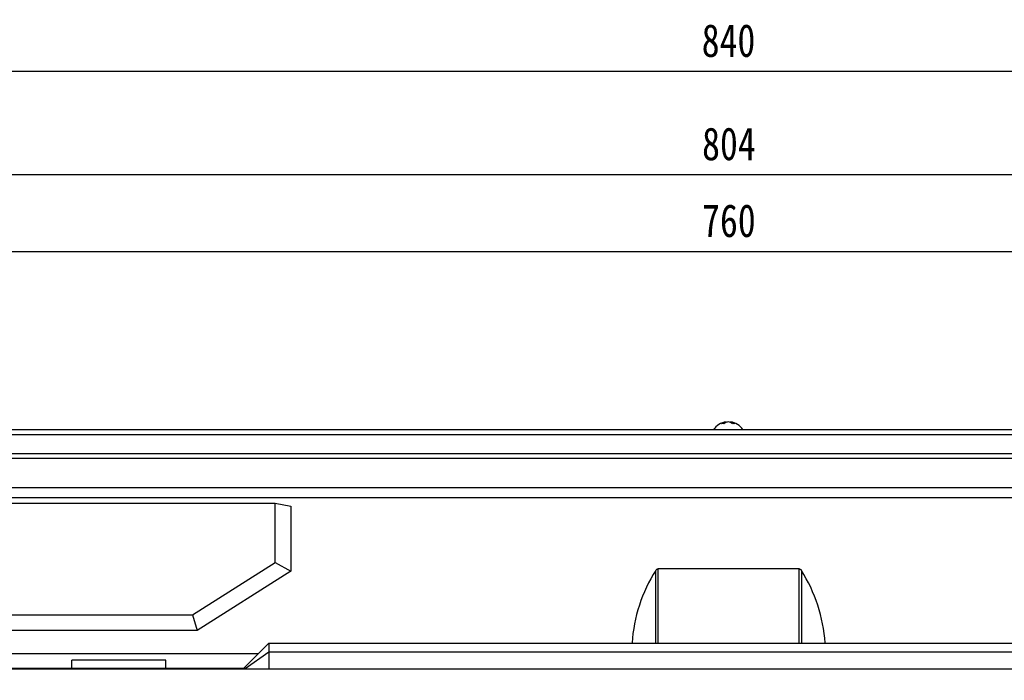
# Model space of a CAD drawing. Header units: millimetres. Extents: x 25 to 1935, y 715 to 2336.
# Tile 105 of 252: x 694 to 799, y 2067 to 2138. Entities that reach past the tile are written whole.
import ezdxf

# ---------------------------------------------------------------- set-up
doc = ezdxf.new("R2010")
doc.units = ezdxf.units.MM
doc.header["$LTSCALE"] = 2
doc.layers.get('0').update_dxf_attribs({"color": 2})
doc.styles.add('FS2312', font='simsun.ttf', dxfattribs={"width": 0.8})
doc.dimstyles.new('副本 STANDARD', dxfattribs={"dimtxt": 3.5, "dimasz": 3, "dimexe": 1.5, "dimexo": 0.5, "dimgap": 1.5, "dimtad": 1, "dimdec": 1, "dimlfac": 3, "dimdsep": 46, "dimtxsty": 'FS2312', "dimblk1": 'OPEN', "dimblk2": 'OPEN', "dimsah": 1, "dimcen": 0, "dimclrd": 4, "dimclre": 4, "dimclrt": 4, "dimadec": 0, "dimazin": 0, "dimtfac": 1, "dimtdec": 1, "dimtmove": 1, "dimatfit": 3, "dimldrblk": 'OPEN', "dimfxl": 1, "dimtolj": 1, "dimtzin": 0, "dimarcsym": 1})

# ---------------------------------------------------------------- blocks, each defined once
blk = doc.blocks.new('_OPEN')
at = {"color": 0}
for p, q in [((0, 0), (-1, 0)), ((-0.966, 0.259), (0, 0)), ((0, 0), (-0.966, -0.259))]:
    blk.add_line(p, q, dxfattribs=at)
blk = doc.blocks.new('*D111')
at = {"color": 4, "lineweight": -2, "transparency": 16777216}
for p, q in [((629.21, 2021.65), (629.21, 2133.75)), ((909.28, 2021.65), (909.28, 2133.75)), ((632.21, 2132.25), (906.28, 2132.25))]:
    blk.add_line(p, q, dxfattribs=at)
at = {"layer": 'Defpoints', "color": 0, "transparency": 16777216}
for p in [(909.28, 2132.25), (629.21, 2021.15), (909.28, 2021.15)]:
    blk.add_point(p, dxfattribs=at)
at = {"color": 4, "lineweight": -2, "transparency": 16777216, "xscale": 3, "yscale": 3, "zscale": 3, "rotation": 180}
blk.add_blockref('_OPEN', (629.21, 2132.25), dxfattribs=at)
at = {"color": 4, "lineweight": -2, "transparency": 16777216, "xscale": 3, "yscale": 3, "zscale": 3}
blk.add_blockref('_OPEN', (909.28, 2132.25), dxfattribs=at)
at = {"color": 4, "transparency": 16777216, "insert": (769.24, 2135.5), "char_height": 3.5, "attachment_point": 5, "style": 'FS2312'}
blk.add_mtext('\\A1;840', dxfattribs=at)
blk = doc.blocks.new('*D115')
at = {"color": 4, "lineweight": -2, "transparency": 16777216}
for p, q in [((642.61, 2084.54), (642.61, 2114.55)), ((895.94, 2084.51), (895.94, 2114.55)), ((645.61, 2113.05), (892.94, 2113.05))]:
    blk.add_line(p, q, dxfattribs=at)
at = {"layer": 'Defpoints', "color": 0, "transparency": 16777216}
for p in [(895.94, 2113.05), (642.61, 2084.04), (895.94, 2084.01)]:
    blk.add_point(p, dxfattribs=at)
at = {"color": 4, "lineweight": -2, "transparency": 16777216, "xscale": 3, "yscale": 3, "zscale": 3, "rotation": 180}
blk.add_blockref('_OPEN', (642.61, 2113.05), dxfattribs=at)
at = {"color": 4, "lineweight": -2, "transparency": 16777216, "xscale": 3, "yscale": 3, "zscale": 3}
blk.add_blockref('_OPEN', (895.94, 2113.05), dxfattribs=at)
at = {"color": 4, "transparency": 16777216, "insert": (769.28, 2116.3), "char_height": 3.5, "attachment_point": 5, "style": 'FS2312'}
blk.add_mtext('\\A1;760', dxfattribs=at)
blk = doc.blocks.new('*D116')
at = {"color": 4, "lineweight": -2, "transparency": 16777216}
for p, q in [((635.28, 2088.48), (635.28, 2122.74)), ((903.28, 2088.48), (903.28, 2122.74)), ((638.28, 2121.24), (900.28, 2121.24))]:
    blk.add_line(p, q, dxfattribs=at)
at = {"layer": 'Defpoints', "color": 0, "transparency": 16777216}
for p in [(903.28, 2121.24), (635.28, 2087.98), (903.28, 2087.98)]:
    blk.add_point(p, dxfattribs=at)
at = {"color": 4, "lineweight": -2, "transparency": 16777216, "xscale": 3, "yscale": 3, "zscale": 3, "rotation": 180}
blk.add_blockref('_OPEN', (635.28, 2121.24), dxfattribs=at)
at = {"color": 4, "lineweight": -2, "transparency": 16777216, "xscale": 3, "yscale": 3, "zscale": 3}
blk.add_blockref('_OPEN', (903.28, 2121.24), dxfattribs=at)
at = {"color": 4, "transparency": 16777216, "insert": (769.28, 2124.49), "char_height": 3.5, "attachment_point": 5, "style": 'FS2312'}
blk.add_mtext('\\A1;804', dxfattribs=at)

msp = doc.modelspace()

# ---------------------------------------------------------------- linework, layer by layer
at = {"color": 2, "linetype": 'Continuous', "lineweight": 30}
for p, q in [((768.976, 2094.863), (768.976, 2094.802)), ((769.447, 2094.863), (769.447, 2094.802)), ((682.895, 2094.044), (855.661, 2094.044)), ((683.075, 2093.511), (855.481, 2093.511)), ((683.904, 2091.511), (854.652, 2091.511)), ((691.794, 2091.011), (854.261, 2091.011)), ((855.099, 2087.844), (692.245, 2087.844)), ((691.244, 2086.815), (843.939, 2086.815)), ((690.911, 2086.19), (720.911, 2086.19)), ((720.911, 2079.881), (720.911, 2086.19)), ((720.911, 2086.19), (722.578, 2085.896)), ((722.578, 2085.896), (722.578, 2078.964)), ((712.095, 2074.297), (720.911, 2079.881)), ((720.911, 2079.881), (722.578, 2078.964)), ((722.578, 2078.964), (712.578, 2072.631)), ((761.48, 2071.297), (761.48, 2079.041)), ((776.773, 2079.194), (761.716, 2079.194)), ((761.716, 2079.194), (761.716, 2071.297)), ((776.773, 2071.297), (776.773, 2079.194)), ((777.009, 2079.041), (777.009, 2071.297)), ((690.911, 2074.297), (712.095, 2074.297)), ((712.095, 2074.297), (712.578, 2072.631)), ((712.578, 2072.631), (690.911, 2072.631)), ((720.245, 2071.297), (717.49, 2068.543)), ((720.245, 2071.297), (720.245, 2070.321)), ((720.245, 2071.297), (818.245, 2071.297)), ((719.098, 2070.151), (690.929, 2070.151)), ((720.245, 2070.321), (717.724, 2068.538)), ((720.245, 2070.321), (720.245, 2068.512)), ((818.245, 2070.321), (720.245, 2070.321)), ((709.245, 2069.45), (699.245, 2069.45)), ((699.245, 2068.631), (699.245, 2069.45)), ((709.245, 2068.631), (709.245, 2069.45)), ((847.544, 2068.512), (690.945, 2068.512)), ((692.578, 2068.631), (717.578, 2068.631))]:
    msp.add_line(p, q, dxfattribs=at)
for centre, radius, start, end in [((769.211, 2092.988), 1.889, 97.16656, 146.01835), ((769.117, 2093.819), 1.053, 97.72123, 125.58724), ((768.622, 2093.833), 0.85, 82.0321, 97.9679), ((769.353, 2093.819), 1.053, 97.72123, 125.58724), ((769.07, 2093.819), 1.053, 54.41277, 82.27877), ((769.211, 2092.988), 1.889, 33.98165, 82.83344), ((769.306, 2093.819), 1.053, 54.41277, 82.27877), ((769.801, 2093.833), 0.85, 82.0321, 97.9679), ((775.578, 2070.151), 16.667, 147.76397, 176.05513), ((762.911, 2070.151), 16.667, 3.94487, 32.23603)]:
    msp.add_arc(centre, radius, start, end, dxfattribs=at)
for points, knots in [([(761.48, 2079.041), (761.505, 2079.074), (761.543, 2079.127), (761.621, 2079.176), (761.676, 2079.192), (761.707, 2079.193), (761.716, 2079.194)], [0, 0, 0, 0, 0.4439452, 0.7009585, 0.9151606, 1, 1, 1, 1]), ([(776.773, 2079.194), (776.795, 2079.192), (776.838, 2079.188), (776.908, 2079.154), (776.966, 2079.104), (776.997, 2079.059), (777.009, 2079.041)], [0, 0, 0, 0, 0.2066657, 0.4123125, 0.759833, 1, 1, 1, 1]), ([(717.724, 2068.538), (717.672, 2068.539), (717.596, 2068.54), (717.513, 2068.541), (717.49, 2068.542), (717.49, 2068.543), (717.49, 2068.543)], [0, 0, 0, 0, 0.4455624, 0.6529418, 0.9889844, 1, 1, 1, 1])]:
    msp.add_open_spline(points, degree=3, knots=knots, dxfattribs=at)

# ---------------------------------------------------------------- dimensions: what is measured, and where the dimension line sits
dim = msp.add_linear_dim(base=(909.278, 2132.245), p1=(629.211, 2021.153), p2=(909.278, 2021.153), dimstyle='副本 STANDARD', override={"dimdec": 0})
dim.commit()
dim.dimension.update_dxf_attribs({"geometry": '*D111', "text_midpoint": (769.245, 2135.495)})
for base, p1, p2, picture, middle in [((903.278, 2121.243), (635.278, 2087.976), (903.278, 2087.976), '*D116', (769.278, 2124.493)), ((895.944, 2113.049), (642.612, 2084.044), (895.944, 2084.01), '*D115', (769.278, 2116.299))]:
    dim = msp.add_linear_dim(base=base, p1=p1, p2=p2, dimstyle='副本 STANDARD')
    dim.commit()
    dim.dimension.update_dxf_attribs({"geometry": picture, "text_midpoint": middle})

doc.saveas('drawing.dxf')
